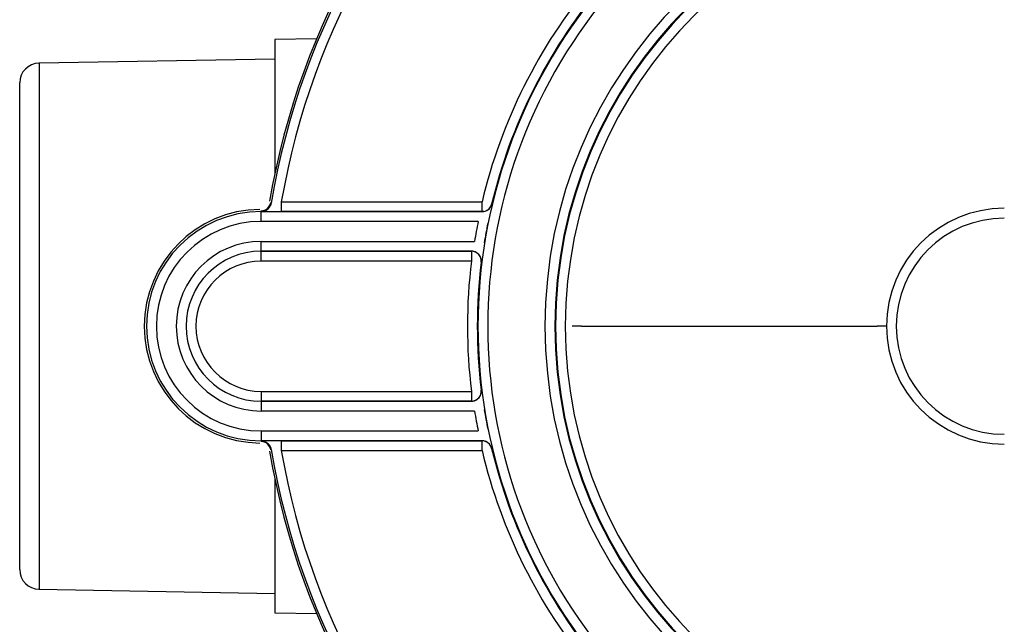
# Model space of a CAD drawing. Header units: inches. Extents: x 136.3 to 172.2, y 89.4 to 124.6.
# Tile 3 of 12: x 136.3 to 148.9, y 103.2 to 111. Entities that reach past the tile are written whole.
import ezdxf

# ---------------------------------------------------------------- set-up
doc = ezdxf.new("R2010")
doc.units = ezdxf.units.IN
doc.header["$MEASUREMENT"] = 0
doc.layers.add('N0', color=255, linetype='Continuous')

msp = doc.modelspace()

# ---------------------------------------------------------------- linework, layer by layer
at = {"layer": 'N0', "color": 255}
for p, q in [((140.117, 110.706), (139.584, 110.696)), ((139.584, 110.696), (139.584, 108.992)), ((139.584, 110.447), (136.565, 110.394)), ((136.565, 110.394), (136.565, 103.666)), ((136.318, 103.917), (136.318, 110.143)), ((139.666, 108.496), (139.666, 108.621)), ((139.666, 108.621), (142.234, 108.621)), ((142.234, 108.496), (142.234, 108.621)), ((139.406, 108.496), (139.406, 108.506)), ((139.406, 108.37), (139.406, 108.496)), ((139.406, 108.496), (142.234, 108.496)), ((142.234, 108.496), (139.666, 108.496)), ((142.254, 108.497), (142.234, 108.496)), ((142.183, 108.37), (139.406, 108.37)), ((139.406, 108.115), (142.137, 108.115)), ((139.406, 107.989), (139.406, 108.115)), ((142.097, 107.989), (139.406, 107.989)), ((139.406, 107.989), (139.406, 107.989)), ((139.406, 107.989), (142.097, 107.989)), ((139.406, 107.863), (139.406, 107.989)), ((142.097, 107.989), (142.097, 107.863)), ((142.097, 107.863), (139.406, 107.863)), ((143.505, 107.03), (143.387, 107.03)), ((143.505, 107.03), (147.289, 107.03)), ((147.407, 107.03), (147.289, 107.03)), ((139.406, 106.197), (139.406, 106.071)), ((139.406, 106.197), (142.097, 106.197)), ((142.097, 106.197), (142.097, 106.071)), ((139.406, 106.071), (142.097, 106.071)), ((139.406, 106.071), (139.406, 105.945)), ((139.406, 106.071), (139.406, 106.071)), ((142.097, 106.071), (139.406, 106.071)), ((142.137, 105.945), (139.406, 105.945)), ((139.406, 105.69), (139.406, 105.564)), ((139.406, 105.69), (142.183, 105.69)), ((142.234, 105.564), (139.406, 105.564)), ((139.406, 105.564), (139.406, 105.554)), ((139.666, 105.564), (142.234, 105.564)), ((139.666, 105.438), (139.666, 105.564)), ((142.234, 105.438), (142.234, 105.564)), ((142.234, 105.438), (139.666, 105.438)), ((139.584, 105.068), (139.584, 103.363)), ((136.565, 103.666), (139.584, 103.613)), ((139.584, 103.363), (140.117, 103.354))]:
    msp.add_line(p, q, dxfattribs=at)
for points in [[(143.387, 107.03, 2.052268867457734e-289, 2.052268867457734e-289, -0.068427), (143.488, 108.112, 2.052268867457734e-289, 2.052268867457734e-289, -0.049176), (143.801, 109.147, 2.052268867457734e-289, 2.052268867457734e-289, -0.049222), (144.313, 110.104, 2.052268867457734e-289, 2.052268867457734e-289, -0.049168), (145.001, 110.944, 2.052268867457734e-289, 2.052268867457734e-289, -0.048858), (145.84, 111.631, 2.052268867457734e-289, 2.052268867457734e-289, -0.048632), (146.796, 112.143, 2.052268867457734e-289, 2.052268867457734e-289, -0.048884), (147.834, 112.459, 2.052268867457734e-289, 2.052268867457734e-289, -0.044408), (148.914, 112.558, 2.052268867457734e-289, 2.052268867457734e-289, 0)], [(148.914, 112.44, 2.052268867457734e-289, 2.052268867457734e-289, 0.071711), (147.857, 112.342, 2.052268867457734e-289, 2.052268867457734e-289, 0.049391), (146.84, 112.034, 2.052268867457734e-289, 2.052268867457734e-289, 0.048091), (145.906, 111.533, 2.052268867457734e-289, 2.052268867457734e-289, 0.049585), (145.085, 110.86, 2.052268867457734e-289, 2.052268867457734e-289, 0.048456), (144.411, 110.039, 2.052268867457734e-289, 2.052268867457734e-289, 0.049702), (143.911, 109.103, 2.052268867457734e-289, 2.052268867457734e-289, 0.048946), (143.603, 108.089, 2.052268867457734e-289, 2.052268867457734e-289, 0.041731), (143.505, 107.03, 2.052268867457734e-289, 2.052268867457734e-289, 0)], [(139.515, 108.629, 2.052268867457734e-289, 2.052268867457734e-289, -0.134672), (139.504, 108.589, 2.052268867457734e-289, 2.052268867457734e-289, -0.045362), (139.497, 108.576, 2.052268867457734e-289, 2.052268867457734e-289, -0.030293), (139.487, 108.565, 2.052268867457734e-289, 2.052268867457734e-289, -0.027206), (139.475, 108.554, 2.052268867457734e-289, 2.052268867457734e-289, -0.037018), (139.458, 108.541, 2.052268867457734e-289, 2.052268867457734e-289, -0.041278), (139.441, 108.532, 2.052268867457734e-289, 2.052268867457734e-289, 0.836544), (139.392, 108.524, 2.052268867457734e-289, 2.052268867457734e-289, 0)], [(139.515, 108.629, 2.052268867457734e-289, 2.052268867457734e-289, 0), (139.517, 108.627, 2.052268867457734e-289, 2.052268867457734e-289, 0), (139.519, 108.624, 2.052268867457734e-289, 2.052268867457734e-289, 0), (139.521, 108.621, 2.052268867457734e-289, 2.052268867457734e-289, 0), (139.524, 108.619, 2.052268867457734e-289, 2.052268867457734e-289, 0), (139.526, 108.616, 2.052268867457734e-289, 2.052268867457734e-289, 0), (139.528, 108.613, 2.052268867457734e-289, 2.052268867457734e-289, 0), (139.53, 108.611, 2.052268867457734e-289, 2.052268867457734e-289, 0)], [(139.53, 108.611, 2.052268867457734e-289, 2.052268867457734e-289, 0), (139.531, 108.61, 2.052268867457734e-289, 2.052268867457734e-289, 0), (139.532, 108.609, 2.052268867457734e-289, 2.052268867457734e-289, 0), (139.532, 108.608, 2.052268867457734e-289, 2.052268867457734e-289, 0), (139.533, 108.608, 2.052268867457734e-289, 2.052268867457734e-289, 0), (139.534, 108.607, 2.052268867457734e-289, 2.052268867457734e-289, 0), (139.535, 108.606, 2.052268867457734e-289, 2.052268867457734e-289, 0), (139.535, 108.605, 2.052268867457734e-289, 2.052268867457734e-289, 0)], [(139.535, 108.605, 2.052268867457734e-289, 2.052268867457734e-289, -0.965688), (139.553, 108.606, 2.052268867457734e-289, 2.052268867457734e-289, 0.004916), (139.571, 108.608, 2.052268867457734e-289, 2.052268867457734e-289, 0.002669), (139.591, 108.61, 2.052268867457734e-289, 2.052268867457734e-289, 0.002057), (139.61, 108.613, 2.052268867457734e-289, 2.052268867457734e-289, 0.003093), (139.63, 108.616, 2.052268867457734e-289, 2.052268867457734e-289, 0.001907), (139.648, 108.619, 2.052268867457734e-289, 2.052268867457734e-289, 0.002239), (139.666, 108.621, 2.052268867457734e-289, 2.052268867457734e-289, 0)], [(142.356, 108.592, 2.052268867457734e-289, 2.052268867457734e-289, 0), (142.353, 108.593, 2.052268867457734e-289, 2.052268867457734e-289, 0), (142.346, 108.595, 2.052268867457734e-289, 2.052268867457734e-289, 0), (142.334, 108.597, 2.052268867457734e-289, 2.052268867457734e-289, 0), (142.319, 108.601, 2.052268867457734e-289, 2.052268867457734e-289, 0), (142.301, 108.605, 2.052268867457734e-289, 2.052268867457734e-289, 0), (142.28, 108.61, 2.052268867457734e-289, 2.052268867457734e-289, 0), (142.257, 108.616, 2.052268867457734e-289, 2.052268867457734e-289, 0), (142.234, 108.621, 2.052268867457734e-289, 2.052268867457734e-289, 0)], [(142.306, 108.346, 2.052268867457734e-289, 2.052268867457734e-289, -0.994012), (142.313, 108.377, 2.052268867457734e-289, 2.052268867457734e-289, -0.001493), (142.32, 108.415, 2.052268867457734e-289, 2.052268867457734e-289, -0.000787), (142.328, 108.451, 2.052268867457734e-289, 2.052268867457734e-289, -0.000329), (142.335, 108.487, 2.052268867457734e-289, 2.052268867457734e-289, -0.000024), (142.343, 108.523, 2.052268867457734e-289, 2.052268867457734e-289, 0.000831), (142.351, 108.561, 2.052268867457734e-289, 2.052268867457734e-289, 0.025311), (142.356, 108.592, 2.052268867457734e-289, 2.052268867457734e-289, 0)], [(142.356, 108.592, 2.052268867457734e-289, 2.052268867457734e-289, 0), (142.356, 108.592, 2.052268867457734e-289, 2.052268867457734e-289, 0), (142.356, 108.592, 2.052268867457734e-289, 2.052268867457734e-289, 0), (142.356, 108.592, 2.052268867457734e-289, 2.052268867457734e-289, 0), (142.356, 108.592, 2.052268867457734e-289, 2.052268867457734e-289, 0), (142.356, 108.592, 2.052268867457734e-289, 2.052268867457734e-289, 0), (142.356, 108.592, 2.052268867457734e-289, 2.052268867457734e-289, 0), (142.356, 108.592, 2.052268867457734e-289, 2.052268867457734e-289, 0)], [(147.289, 107.03, 2.052268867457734e-289, 2.052268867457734e-289, 0.906551), (147.321, 107.375, 2.052268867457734e-289, 2.052268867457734e-289, -0.061489), (147.44, 107.731, 2.052268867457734e-289, 2.052268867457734e-289, -0.058776), (147.64, 108.05, 2.052268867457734e-289, 2.052268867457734e-289, -0.056821), (147.904, 108.313, 2.052268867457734e-289, 2.052268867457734e-289, -0.055869), (148.221, 108.509, 2.052268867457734e-289, 2.052268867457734e-289, -0.058859), (148.582, 108.628, 2.052268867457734e-289, 2.052268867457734e-289, 0.903284), (148.914, 108.655, 2.052268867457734e-289, 2.052268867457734e-289, 0)], [(139.406, 108.506, 2.052268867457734e-289, 2.052268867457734e-289, 0), (139.404, 108.509, 2.052268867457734e-289, 2.052268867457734e-289, 0), (139.402, 108.511, 2.052268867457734e-289, 2.052268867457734e-289, 0), (139.4, 108.514, 2.052268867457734e-289, 2.052268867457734e-289, 0), (139.398, 108.517, 2.052268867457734e-289, 2.052268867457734e-289, 0), (139.396, 108.519, 2.052268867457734e-289, 2.052268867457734e-289, 0), (139.394, 108.522, 2.052268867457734e-289, 2.052268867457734e-289, 0), (139.392, 108.524, 2.052268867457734e-289, 2.052268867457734e-289, 0)], [(139.412, 108.5, 2.052268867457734e-289, 2.052268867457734e-289, 0), (139.411, 108.501, 2.052268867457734e-289, 2.052268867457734e-289, 0), (139.41, 108.502, 2.052268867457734e-289, 2.052268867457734e-289, 0), (139.409, 108.503, 2.052268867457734e-289, 2.052268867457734e-289, 0), (139.409, 108.504, 2.052268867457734e-289, 2.052268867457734e-289, 0), (139.408, 108.505, 2.052268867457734e-289, 2.052268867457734e-289, 0), (139.407, 108.506, 2.052268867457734e-289, 2.052268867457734e-289, 0), (139.406, 108.506, 2.052268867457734e-289, 2.052268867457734e-289, 0)], [(139.412, 108.5, 2.052268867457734e-289, 2.052268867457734e-289, -0.982119), (139.446, 108.498, 2.052268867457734e-289, 2.052268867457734e-289, 0.002511), (139.48, 108.497, 2.052268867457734e-289, 2.052268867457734e-289, 0.001327), (139.519, 108.497, 2.052268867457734e-289, 2.052268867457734e-289, 0.00096), (139.557, 108.496, 2.052268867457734e-289, 2.052268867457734e-289, 0.001371), (139.596, 108.496, 2.052268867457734e-289, 2.052268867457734e-289, 0.000837), (139.631, 108.496, 2.052268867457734e-289, 2.052268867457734e-289, 0.001042), (139.666, 108.496, 2.052268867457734e-289, 2.052268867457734e-289, 0)], [(142.183, 108.37, 2.052268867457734e-289, 2.052268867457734e-289, -0.988805), (142.189, 108.386, 2.052268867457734e-289, 2.052268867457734e-289, -0.002709), (142.197, 108.406, 2.052268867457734e-289, 2.052268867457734e-289, -0.001413), (142.205, 108.424, 2.052268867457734e-289, 2.052268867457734e-289, -0.000595), (142.213, 108.442, 2.052268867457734e-289, 2.052268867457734e-289, -0.000097), (142.22, 108.461, 2.052268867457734e-289, 2.052268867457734e-289, 0.001344), (142.228, 108.48, 2.052268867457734e-289, 2.052268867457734e-289, 0.047964), (142.234, 108.496, 2.052268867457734e-289, 2.052268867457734e-289, 0)], [(142.234, 108.496, 2.052268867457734e-289, 2.052268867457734e-289, -0.000105), (142.234, 108.496, 2.052268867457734e-289, 2.052268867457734e-289, 0), (142.234, 108.496, 2.052268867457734e-289, 2.052268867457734e-289, -0.000105), (142.234, 108.496, 2.052268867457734e-289, 2.052268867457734e-289, 0), (142.234, 108.496, 2.052268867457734e-289, 2.052268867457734e-289, 0), (142.234, 108.496, 2.052268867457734e-289, 2.052268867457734e-289, 0.004029), (142.234, 108.496, 2.052268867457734e-289, 2.052268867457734e-289, 0), (142.234, 108.496, 2.052268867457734e-289, 2.052268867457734e-289, 0)], [(142.306, 108.346, 2.052268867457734e-289, 2.052268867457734e-289, 0), (142.304, 108.346, 2.052268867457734e-289, 2.052268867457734e-289, 0), (142.296, 108.348, 2.052268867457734e-289, 2.052268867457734e-289, 0), (142.285, 108.35, 2.052268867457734e-289, 2.052268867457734e-289, 0), (142.269, 108.353, 2.052268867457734e-289, 2.052268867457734e-289, 0), (142.251, 108.357, 2.052268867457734e-289, 2.052268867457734e-289, 0), (142.23, 108.361, 2.052268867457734e-289, 2.052268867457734e-289, 0), (142.207, 108.365, 2.052268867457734e-289, 2.052268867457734e-289, 0), (142.183, 108.37, 2.052268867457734e-289, 2.052268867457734e-289, 0)], [(142.097, 107.989, 2.052268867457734e-289, 2.052268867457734e-289, -0.972873), (142.104, 108.006, 2.052268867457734e-289, 2.052268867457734e-289, 0.002371), (142.109, 108.023, 2.052268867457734e-289, 2.052268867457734e-289, 0.000452), (142.115, 108.042, 2.052268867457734e-289, 2.052268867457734e-289, -0.00088), (142.12, 108.061, 2.052268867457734e-289, 2.052268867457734e-289, -0.002629), (142.126, 108.08, 2.052268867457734e-289, 2.052268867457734e-289, -0.001781), (142.132, 108.098, 2.052268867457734e-289, 2.052268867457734e-289, -0.002051), (142.137, 108.115, 2.052268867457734e-289, 2.052268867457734e-289, 0)], [(142.261, 108.095, 2.052268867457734e-289, 2.052268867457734e-289, 0), (142.258, 108.095, 2.052268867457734e-289, 2.052268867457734e-289, 0), (142.251, 108.096, 2.052268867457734e-289, 2.052268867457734e-289, 0), (142.24, 108.098, 2.052268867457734e-289, 2.052268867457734e-289, 0), (142.224, 108.101, 2.052268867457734e-289, 2.052268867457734e-289, 0), (142.205, 108.104, 2.052268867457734e-289, 2.052268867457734e-289, 0), (142.184, 108.107, 2.052268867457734e-289, 2.052268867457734e-289, 0), (142.161, 108.111, 2.052268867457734e-289, 2.052268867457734e-289, 0), (142.137, 108.115, 2.052268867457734e-289, 2.052268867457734e-289, 0)], [(142.222, 107.848, 2.052268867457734e-289, 2.052268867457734e-289, -0.985005), (142.229, 107.882, 2.052268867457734e-289, 2.052268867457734e-289, 0.001284), (142.234, 107.915, 2.052268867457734e-289, 2.052268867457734e-289, 0.00025), (142.239, 107.953, 2.052268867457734e-289, 2.052268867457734e-289, -0.000466), (142.245, 107.989, 2.052268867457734e-289, 2.052268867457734e-289, -0.001382), (142.25, 108.027, 2.052268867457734e-289, 2.052268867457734e-289, -0.000905), (142.256, 108.061, 2.052268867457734e-289, 2.052268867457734e-289, -0.001143), (142.261, 108.095, 2.052268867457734e-289, 2.052268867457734e-289, 0)], [(142.097, 107.989, 2.052268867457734e-289, 2.052268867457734e-289, 0), (142.097, 107.989, 2.052268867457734e-289, 2.052268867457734e-289, 0), (142.097, 107.989, 2.052268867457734e-289, 2.052268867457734e-289, 0), (142.097, 107.989, 2.052268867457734e-289, 2.052268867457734e-289, 0), (142.097, 107.989, 2.052268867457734e-289, 2.052268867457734e-289, 0), (142.097, 107.989, 2.052268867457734e-289, 2.052268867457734e-289, 0), (142.097, 107.989, 2.052268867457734e-289, 2.052268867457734e-289, 0), (142.097, 107.989, 2.052268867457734e-289, 2.052268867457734e-289, 0)], [(142.222, 107.848, 2.052268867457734e-289, 2.052268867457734e-289, 0), (142.219, 107.848, 2.052268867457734e-289, 2.052268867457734e-289, 0), (142.212, 107.849, 2.052268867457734e-289, 2.052268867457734e-289, 0), (142.2, 107.851, 2.052268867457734e-289, 2.052268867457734e-289, 0), (142.185, 107.853, 2.052268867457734e-289, 2.052268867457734e-289, 0), (142.166, 107.855, 2.052268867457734e-289, 2.052268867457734e-289, 0), (142.145, 107.858, 2.052268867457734e-289, 2.052268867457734e-289, 0), (142.121, 107.86, 2.052268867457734e-289, 2.052268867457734e-289, 0), (142.097, 107.863, 2.052268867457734e-289, 2.052268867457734e-289, 0)], [(142.222, 107.848, 2.052268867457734e-289, 2.052268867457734e-289, 0), (142.222, 107.848, 2.052268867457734e-289, 2.052268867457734e-289, 0), (142.222, 107.848, 2.052268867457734e-289, 2.052268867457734e-289, 0), (142.222, 107.848, 2.052268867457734e-289, 2.052268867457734e-289, 0), (142.222, 107.848, 2.052268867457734e-289, 2.052268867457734e-289, 0), (142.222, 107.848, 2.052268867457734e-289, 2.052268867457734e-289, 0), (142.222, 107.848, 2.052268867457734e-289, 2.052268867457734e-289, 0), (142.222, 107.848, 2.052268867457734e-289, 2.052268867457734e-289, 0)], [(143.387, 107.03, 2.052268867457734e-289, 2.052268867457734e-289, 0.067577), (143.488, 105.948, 2.052268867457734e-289, 2.052268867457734e-289, 0.048952), (143.802, 104.912, 2.052268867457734e-289, 2.052268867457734e-289, 0.049703), (144.313, 103.955, 2.052268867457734e-289, 2.052268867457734e-289, 0.048458), (145.002, 103.117, 2.052268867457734e-289, 2.052268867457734e-289, 0.049587), (145.841, 102.429, 2.052268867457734e-289, 2.052268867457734e-289, 0.048097), (146.796, 101.916, 2.052268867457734e-289, 2.052268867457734e-289, 0.049394), (147.835, 101.602, 2.052268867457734e-289, 2.052268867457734e-289, 0.043509), (148.914, 101.502, 2.052268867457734e-289, 2.052268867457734e-289, 0)], [(148.914, 101.62, 2.052268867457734e-289, 2.052268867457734e-289, -0.070535), (147.857, 101.716, 2.052268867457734e-289, 2.052268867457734e-289, -0.049872), (146.841, 102.026, 2.052268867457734e-289, 2.052268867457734e-289, -0.048016), (145.906, 102.526, 2.052268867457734e-289, 2.052268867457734e-289, -0.049369), (145.085, 103.2, 2.052268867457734e-289, 2.052268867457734e-289, -0.048987), (144.411, 104.021, 2.052268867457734e-289, 2.052268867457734e-289, -0.048968), (143.911, 104.957, 2.052268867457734e-289, 2.052268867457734e-289, -0.049574), (143.603, 105.971, 2.052268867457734e-289, 2.052268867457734e-289, -0.041686), (143.505, 107.03, 2.052268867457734e-289, 2.052268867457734e-289, 0)], [(147.289, 107.03, 2.052268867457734e-289, 2.052268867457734e-289, -0.906323), (147.321, 106.684, 2.052268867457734e-289, 2.052268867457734e-289, 0.061433), (147.44, 106.328, 2.052268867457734e-289, 2.052268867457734e-289, 0.058744), (147.64, 106.009, 2.052268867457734e-289, 2.052268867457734e-289, 0.056918), (147.905, 105.746, 2.052268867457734e-289, 2.052268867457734e-289, 0.055795), (148.222, 105.551, 2.052268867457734e-289, 2.052268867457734e-289, 0.058893), (148.583, 105.431, 2.052268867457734e-289, 2.052268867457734e-289, -0.903455), (148.914, 105.405, 2.052268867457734e-289, 2.052268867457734e-289, 0)], [(142.222, 106.212, 2.052268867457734e-289, 2.052268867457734e-289, 0), (142.219, 106.212, 2.052268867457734e-289, 2.052268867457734e-289, 0), (142.212, 106.211, 2.052268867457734e-289, 2.052268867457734e-289, 0), (142.2, 106.209, 2.052268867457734e-289, 2.052268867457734e-289, 0), (142.185, 106.207, 2.052268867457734e-289, 2.052268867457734e-289, 0), (142.166, 106.205, 2.052268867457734e-289, 2.052268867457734e-289, 0), (142.145, 106.202, 2.052268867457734e-289, 2.052268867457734e-289, 0), (142.121, 106.2, 2.052268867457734e-289, 2.052268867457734e-289, 0), (142.097, 106.197, 2.052268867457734e-289, 2.052268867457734e-289, 0)], [(142.261, 105.965, 2.052268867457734e-289, 2.052268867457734e-289, -0.996175), (142.256, 105.996, 2.052268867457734e-289, 2.052268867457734e-289, -0.001444), (142.25, 106.034, 2.052268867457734e-289, 2.052268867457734e-289, -0.000706), (142.245, 106.07, 2.052268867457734e-289, 2.052268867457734e-289, -0.00034), (142.239, 106.107, 2.052268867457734e-289, 2.052268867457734e-289, -0.000037), (142.234, 106.143, 2.052268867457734e-289, 2.052268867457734e-289, 0.000892), (142.228, 106.181, 2.052268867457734e-289, 2.052268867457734e-289, 0.026296), (142.222, 106.212, 2.052268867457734e-289, 2.052268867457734e-289, 0)], [(142.222, 106.212, 2.052268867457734e-289, 2.052268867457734e-289, 0), (142.222, 106.212, 2.052268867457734e-289, 2.052268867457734e-289, 0), (142.222, 106.212, 2.052268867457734e-289, 2.052268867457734e-289, 0), (142.222, 106.212, 2.052268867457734e-289, 2.052268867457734e-289, 0), (142.222, 106.212, 2.052268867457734e-289, 2.052268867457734e-289, 0), (142.222, 106.212, 2.052268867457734e-289, 2.052268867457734e-289, 0), (142.222, 106.212, 2.052268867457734e-289, 2.052268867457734e-289, 0), (142.222, 106.212, 2.052268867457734e-289, 2.052268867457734e-289, 0)], [(142.097, 106.071, 2.052268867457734e-289, 2.052268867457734e-289, -0.912134), (142.103, 106.056, 2.052268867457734e-289, 2.052268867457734e-289, -0.00158), (142.109, 106.036, 2.052268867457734e-289, 2.052268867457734e-289, 0.000115), (142.115, 106.018, 2.052268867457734e-289, 2.052268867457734e-289, 0.000624), (142.12, 105.999, 2.052268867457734e-289, 2.052268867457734e-289, 0.001336), (142.126, 105.981, 2.052268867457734e-289, 2.052268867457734e-289, 0.002774), (142.132, 105.961, 2.052268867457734e-289, 2.052268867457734e-289, 0.991729), (142.137, 105.945, 2.052268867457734e-289, 2.052268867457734e-289, 0)], [(142.097, 106.071, 2.052268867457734e-289, 2.052268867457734e-289, 0), (142.097, 106.071, 2.052268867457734e-289, 2.052268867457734e-289, 0), (142.097, 106.071, 2.052268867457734e-289, 2.052268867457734e-289, 0), (142.097, 106.071, 2.052268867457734e-289, 2.052268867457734e-289, 0), (142.097, 106.071, 2.052268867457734e-289, 2.052268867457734e-289, 0), (142.097, 106.071, 2.052268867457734e-289, 2.052268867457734e-289, 0), (142.097, 106.071, 2.052268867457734e-289, 2.052268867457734e-289, 0), (142.097, 106.071, 2.052268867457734e-289, 2.052268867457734e-289, 0)], [(142.137, 105.945, 2.052268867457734e-289, 2.052268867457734e-289, 0), (142.161, 105.949, 2.052268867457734e-289, 2.052268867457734e-289, 0), (142.184, 105.953, 2.052268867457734e-289, 2.052268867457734e-289, 0), (142.205, 105.956, 2.052268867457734e-289, 2.052268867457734e-289, 0), (142.224, 105.959, 2.052268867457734e-289, 2.052268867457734e-289, 0), (142.24, 105.962, 2.052268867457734e-289, 2.052268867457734e-289, 0), (142.251, 105.964, 2.052268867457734e-289, 2.052268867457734e-289, 0), (142.258, 105.965, 2.052268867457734e-289, 2.052268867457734e-289, 0), (142.261, 105.965, 2.052268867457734e-289, 2.052268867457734e-289, 0)], [(142.183, 105.69, 2.052268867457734e-289, 2.052268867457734e-289, 0), (142.207, 105.695, 2.052268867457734e-289, 2.052268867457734e-289, 0), (142.23, 105.699, 2.052268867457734e-289, 2.052268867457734e-289, 0), (142.251, 105.703, 2.052268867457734e-289, 2.052268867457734e-289, 0), (142.269, 105.707, 2.052268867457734e-289, 2.052268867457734e-289, 0), (142.285, 105.71, 2.052268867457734e-289, 2.052268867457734e-289, 0), (142.296, 105.712, 2.052268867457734e-289, 2.052268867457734e-289, 0), (142.304, 105.714, 2.052268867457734e-289, 2.052268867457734e-289, 0), (142.306, 105.714, 2.052268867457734e-289, 2.052268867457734e-289, 0)], [(142.183, 105.69, 2.052268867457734e-289, 2.052268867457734e-289, 0.002083), (142.19, 105.673, 2.052268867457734e-289, 2.052268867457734e-289, 0.001704), (142.197, 105.655, 2.052268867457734e-289, 2.052268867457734e-289, 0.002586), (142.205, 105.636, 2.052268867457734e-289, 2.052268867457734e-289, 0.000913), (142.213, 105.617, 2.052268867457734e-289, 2.052268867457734e-289, -0.000323), (142.221, 105.598, 2.052268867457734e-289, 2.052268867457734e-289, -0.002206), (142.228, 105.581, 2.052268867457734e-289, 2.052268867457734e-289, -0.024825), (142.234, 105.564, 2.052268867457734e-289, 2.052268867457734e-289, 0)], [(142.356, 105.468, 2.052268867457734e-289, 2.052268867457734e-289, -0.980503), (142.35, 105.501, 2.052268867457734e-289, 2.052268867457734e-289, 0.001301), (142.343, 105.535, 2.052268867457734e-289, 2.052268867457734e-289, 0.000214), (142.335, 105.572, 2.052268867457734e-289, 2.052268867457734e-289, -0.000508), (142.328, 105.608, 2.052268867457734e-289, 2.052268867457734e-289, -0.001445), (142.32, 105.646, 2.052268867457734e-289, 2.052268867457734e-289, -0.000914), (142.313, 105.681, 2.052268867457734e-289, 2.052268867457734e-289, -0.001191), (142.306, 105.714, 2.052268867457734e-289, 2.052268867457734e-289, 0)], [(139.406, 105.554, 2.052268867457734e-289, 2.052268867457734e-289, 0), (139.407, 105.554, 2.052268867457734e-289, 2.052268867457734e-289, 0), (139.408, 105.555, 2.052268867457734e-289, 2.052268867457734e-289, 0), (139.409, 105.556, 2.052268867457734e-289, 2.052268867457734e-289, 0), (139.409, 105.557, 2.052268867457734e-289, 2.052268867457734e-289, 0), (139.41, 105.558, 2.052268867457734e-289, 2.052268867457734e-289, 0), (139.411, 105.559, 2.052268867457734e-289, 2.052268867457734e-289, 0), (139.412, 105.56, 2.052268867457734e-289, 2.052268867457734e-289, 0)], [(139.666, 105.564, 2.052268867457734e-289, 2.052268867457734e-289, 0.996241), (139.634, 105.564, 2.052268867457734e-289, 2.052268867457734e-289, 0.001164), (139.594, 105.564, 2.052268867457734e-289, 2.052268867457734e-289, 0.000839), (139.558, 105.564, 2.052268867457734e-289, 2.052268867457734e-289, 0.000968), (139.519, 105.563, 2.052268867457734e-289, 2.052268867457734e-289, 0.001399), (139.482, 105.563, 2.052268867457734e-289, 2.052268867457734e-289, 0.002398), (139.443, 105.562, 2.052268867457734e-289, 2.052268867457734e-289, 0.026813), (139.412, 105.56, 2.052268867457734e-289, 2.052268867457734e-289, 0)], [(142.234, 105.564, 2.052268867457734e-289, 2.052268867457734e-289, 0), (142.234, 105.564, 2.052268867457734e-289, 2.052268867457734e-289, 0), (142.234, 105.564, 2.052268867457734e-289, 2.052268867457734e-289, 0), (142.234, 105.564, 2.052268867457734e-289, 2.052268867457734e-289, 0), (142.234, 105.564, 2.052268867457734e-289, 2.052268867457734e-289, 0), (142.234, 105.564, 2.052268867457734e-289, 2.052268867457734e-289, 0), (142.234, 105.564, 2.052268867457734e-289, 2.052268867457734e-289, 0), (142.234, 105.564, 2.052268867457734e-289, 2.052268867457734e-289, 0)], [(139.392, 105.536, 2.052268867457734e-289, 2.052268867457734e-289, 0), (139.394, 105.538, 2.052268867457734e-289, 2.052268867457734e-289, 0), (139.396, 105.541, 2.052268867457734e-289, 2.052268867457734e-289, 0), (139.398, 105.543, 2.052268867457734e-289, 2.052268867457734e-289, 0), (139.4, 105.546, 2.052268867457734e-289, 2.052268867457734e-289, 0), (139.402, 105.549, 2.052268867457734e-289, 2.052268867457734e-289, 0), (139.404, 105.551, 2.052268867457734e-289, 2.052268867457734e-289, 0), (139.406, 105.554, 2.052268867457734e-289, 2.052268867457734e-289, 0)], [(139.392, 105.536, 2.052268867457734e-289, 2.052268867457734e-289, -0.09856), (139.425, 105.533, 2.052268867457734e-289, 2.052268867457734e-289, -0.080419), (139.447, 105.526, 2.052268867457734e-289, 2.052268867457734e-289, -0.040741), (139.464, 105.515, 2.052268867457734e-289, 2.052268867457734e-289, -0.032847), (139.479, 105.503, 2.052268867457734e-289, 2.052268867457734e-289, -0.029869), (139.491, 105.49, 2.052268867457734e-289, 2.052268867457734e-289, -0.033844), (139.5, 105.478, 2.052268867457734e-289, 2.052268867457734e-289, 0.837895), (139.515, 105.431, 2.052268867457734e-289, 2.052268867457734e-289, 0)], [(139.53, 105.449, 2.052268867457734e-289, 2.052268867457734e-289, 0), (139.528, 105.447, 2.052268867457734e-289, 2.052268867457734e-289, 0), (139.526, 105.444, 2.052268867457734e-289, 2.052268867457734e-289, 0), (139.524, 105.441, 2.052268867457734e-289, 2.052268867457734e-289, 0), (139.521, 105.439, 2.052268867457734e-289, 2.052268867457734e-289, 0), (139.519, 105.436, 2.052268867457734e-289, 2.052268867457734e-289, 0), (139.517, 105.433, 2.052268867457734e-289, 2.052268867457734e-289, 0), (139.515, 105.431, 2.052268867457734e-289, 2.052268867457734e-289, 0)], [(139.535, 105.455, 2.052268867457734e-289, 2.052268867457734e-289, 0.999691), (139.535, 105.454, 2.052268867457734e-289, 2.052268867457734e-289, 0.000021), (139.534, 105.453, 2.052268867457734e-289, 2.052268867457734e-289, 0.000082), (139.533, 105.452, 2.052268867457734e-289, 2.052268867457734e-289, 0.000108), (139.532, 105.451, 2.052268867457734e-289, 2.052268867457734e-289, 0.000047), (139.532, 105.45, 2.052268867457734e-289, 2.052268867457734e-289, -0.000048), (139.531, 105.45, 2.052268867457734e-289, 2.052268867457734e-289, 0.000045), (139.53, 105.449, 2.052268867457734e-289, 2.052268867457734e-289, 0)], [(139.666, 105.438, 2.052268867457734e-289, 2.052268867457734e-289, 0.991034), (139.649, 105.441, 2.052268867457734e-289, 2.052268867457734e-289, 0.002689), (139.629, 105.444, 2.052268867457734e-289, 2.052268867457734e-289, 0.001874), (139.61, 105.447, 2.052268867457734e-289, 2.052268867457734e-289, 0.002044), (139.591, 105.45, 2.052268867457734e-289, 2.052268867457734e-289, 0.002862), (139.572, 105.452, 2.052268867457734e-289, 2.052268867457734e-289, 0.004764), (139.552, 105.455, 2.052268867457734e-289, 2.052268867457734e-289, 0.052607), (139.535, 105.455, 2.052268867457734e-289, 2.052268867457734e-289, 0)], [(142.234, 105.438, 2.052268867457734e-289, 2.052268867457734e-289, 0), (142.257, 105.444, 2.052268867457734e-289, 2.052268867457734e-289, 0), (142.28, 105.45, 2.052268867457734e-289, 2.052268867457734e-289, 0), (142.301, 105.454, 2.052268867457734e-289, 2.052268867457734e-289, 0), (142.319, 105.459, 2.052268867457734e-289, 2.052268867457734e-289, 0), (142.334, 105.463, 2.052268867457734e-289, 2.052268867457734e-289, 0), (142.346, 105.465, 2.052268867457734e-289, 2.052268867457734e-289, 0), (142.353, 105.467, 2.052268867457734e-289, 2.052268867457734e-289, 0), (142.356, 105.468, 2.052268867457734e-289, 2.052268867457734e-289, 0)], [(142.356, 105.468, 2.052268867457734e-289, 2.052268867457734e-289, 0), (142.356, 105.468, 2.052268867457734e-289, 2.052268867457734e-289, 0), (142.356, 105.468, 2.052268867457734e-289, 2.052268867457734e-289, 0), (142.356, 105.468, 2.052268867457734e-289, 2.052268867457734e-289, 0), (142.356, 105.468, 2.052268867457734e-289, 2.052268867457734e-289, 0), (142.356, 105.468, 2.052268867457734e-289, 2.052268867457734e-289, 0), (142.356, 105.468, 2.052268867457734e-289, 2.052268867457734e-289, 0), (142.356, 105.468, 2.052268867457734e-289, 2.052268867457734e-289, 0)]]:
    msp.add_lwpolyline(points, format="xyseb", dxfattribs=at)
for centre, radius, start, end in [((148.914, 107.03), 9.534, 90, 170.3465), ((148.914, 107.03), 9.51, 90, 170.4673), ((148.914, 107.03), 9.385, 90, 170.2363), ((148.914, 107.03), 5.876, 90, 270), ((148.914, 107.03), 5.75, 90, 270), ((148.914, 107.03), 5.741, 90, 270), ((148.914, 107.03), 5.616, 90, 270), ((148.914, 107.03), 6.868, 140.3396, 166.6009), ((148.914, 107.03), 6.733, 140.2723, 219.7277), ((148.914, 107.03), 6.608, 140.2723, 219.7277), ((148.914, 107.03), 6.742, 140.3396, 166.6009), ((136.569, 110.143), 0.251, 91, 180), ((139.406, 108.632), 0.126, 270.0162, 350.4193), ((139.412, 108.626), 0.126, 326.846, 350.4536), ((142.233, 108.622), 0.126, 270.0151, 346.5861), ((142.234, 108.621), 0.126, 279.4168, 346.5852), ((139.406, 107.03), 1.494, 90.5352, 269.4648), ((139.406, 107.03), 1.466, 90, 270), ((139.412, 108.626), 0.126, 270.0179, 326.8485), ((148.914, 107.03), 1.508, 90, 270), ((139.406, 107.03), 1.34, 90, 270), ((148.914, 107.03), 6.863, 168.7396, 170.9076), ((148.914, 107.03), 6.738, 168.7396, 170.9076), ((148.914, 107.03), 1.382, 90, 270), ((139.406, 107.03), 1.085, 90, 270), ((139.406, 107.03), 0.959, 90, 270), ((139.406, 107.03), 0.959, 90, 270), ((142.097, 107.863), 0.126, 60.9642, 89.9784), ((142.097, 107.863), 0.126, 353.0551, 89.9756), ((142.097, 107.863), 0.126, 353.0551, 60.9658), ((139.406, 107.03), 0.833, 90, 270), ((148.914, 107.03), 6.868, 173.0308, 186.9692), ((148.914, 107.03), 6.742, 173.0308, 186.9692), ((142.097, 106.197), 0.126, 270.0244, 6.9449), ((142.097, 106.197), 0.126, 306.5258, 6.946), ((142.097, 106.197), 0.126, 270.0286, 306.5226), ((148.914, 107.03), 6.863, 189.0924, 191.2604), ((148.914, 107.03), 6.738, 189.0924, 191.2604), ((139.412, 105.434), 0.126, 32.7966, 89.9818), ((142.234, 105.438), 0.126, 70.748, 89.9762), ((142.233, 105.438), 0.126, 13.4139, 89.9849), ((139.406, 105.428), 0.126, 9.5807, 89.9838), ((139.412, 105.434), 0.126, 9.5473, 32.797), ((148.914, 107.03), 9.51, 189.5327, 270), ((148.914, 107.03), 9.385, 189.7637, 270), ((148.914, 107.03), 6.868, 193.3991, 219.6604), ((142.234, 105.439), 0.126, 13.4147, 70.739), ((148.914, 107.03), 6.742, 193.3991, 219.6604), ((148.914, 107.03), 9.534, 189.6535, 270), ((136.569, 103.917), 0.251, 180, 269)]:
    msp.add_arc(centre, radius, start, end, dxfattribs=at)

doc.saveas('drawing.dxf')
